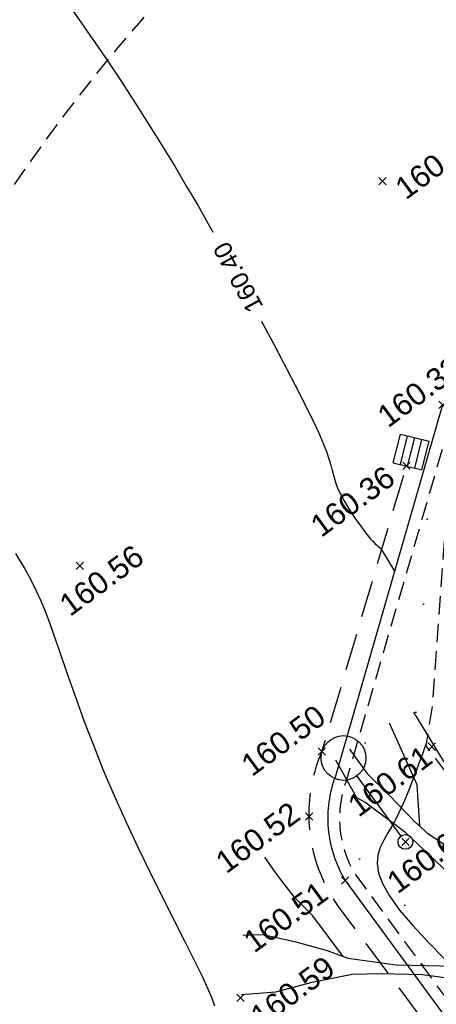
# Model space of a CAD drawing. Header units: metres. Extents: x 1575818 to 1575995, y 2263001 to 2263183.
# Tile 38 of 67: x 1575871.63 to 1575877.29, y 2263082.7 to 2263096.06. Entities that reach past the tile are written whole.
import ezdxf
from ezdxf.enums import TextEntityAlignment as Align

# ---------------------------------------------------------------- set-up
doc = ezdxf.new("R2010")
doc.units = ezdxf.units.M
doc.set_wipeout_variables(frame=1)
doc.header["$PDMODE"] = 3
doc.header["$PDSIZE"] = 0.05
doc.linetypes.add('CACHE_25', pattern=[0.375, 0.25, -0.125])
doc.linetypes.add('CACHE_50', pattern=[0.75, 0.5, -0.25])
doc.layers.get('0').update_dxf_attribs({"linetype": 'CONTINUOUS'})
for name, color, linetype in [('D_CANIVEAU', 32, 'CACHE_50'), ('D_CN_ORDINAIRE', 43, 'CONTINUOUS'), ('D_GRILLE_AVA', 140, 'CONTINUOUS'), ('D_MOB_URBAIN', 32, 'CONTINUOUS'), ('D_PEINTURE', 252, 'CACHE_25'), ('D_TROTTOIR', 7, 'CONTINUOUS'), ('T_COTATION_CN', 7, 'CONTINUOUS'), ('T_COTATION_CN Cache des textes', 7, 'CONTINUOUS'), ('TOPO_ALT', 142, 'CONTINUOUS'), ('TOPO_JIS', 7, 'CONTINUOUS'), ('V_ARBRE', 82, 'CONTINUOUS'), ('V_VEGETATION', 80, 'CONTINUOUS')]:
    doc.layers.add(name, color=color, linetype=linetype)
doc.styles.get("Standard").update_dxf_attribs({"font": 'arial.ttf'})

# ---------------------------------------------------------------- blocks, each defined once
blk = doc.blocks.new('TCPOINT')
at = {"color": 0, "lineweight": 9}
blk.add_point((0, 0), dxfattribs=at)
at = {"layer": 'TOPO_ALT', "lineweight": 9}
blk.add_attdef('ALT', text='', height=0.3, dxfattribs=at).set_placement((0.09999999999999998, -0.1), align=Align.TOP_LEFT)
blk = doc.blocks.new('522')
at = {"color": 0, "linetype": 'Continuous'}
blk.add_line((0, 1.11199999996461), (0, 0.09999999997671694), dxfattribs=at)
blk.add_circle((5.300005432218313e-05, 1.415701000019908), 0.3036, dxfattribs=at)
at = {"color": 0}
blk.add_circle((0, 0), 0.1, dxfattribs=at)
blk = doc.blocks.new('194')
for p, q in [((0, -0.02847191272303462), (0, 0.02847191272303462)), ((0.02847191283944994, 0), (-0.02847191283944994, 0))]:
    blk.add_line(p, q)
for points in [[(-0.1461526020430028, 0.4830846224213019), (-0.1313110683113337, 0.4319720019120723), (-0.106946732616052, 0.3801494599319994), (-0.0806984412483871, 0.3212509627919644), (-0.06513269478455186, 0.2926318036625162), (-0.04396881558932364, 0.2639625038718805), (-0.02814223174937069, 0.2372883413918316), (-0.01035898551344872, 0.2388329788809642), (0.002117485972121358, 0.2457803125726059), (0.01105636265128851, 0.2654169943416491), (0.02217785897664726, 0.3113231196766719), (0.03121265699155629, 0.3416692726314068), (0.04929892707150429, 0.3770461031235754), (0.0586229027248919, 0.4125014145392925), (0.07673969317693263, 0.4512858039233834), (0.09027008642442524, 0.5000015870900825)], [(-0.07450828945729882, 0.3098697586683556), (-0.05362751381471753, 0.3813758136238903), (-0.06234656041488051, 0.5021344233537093)], [(-0.01531891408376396, 0.5064359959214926), (0.005253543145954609, 0.4056769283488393), (0.03225323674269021, 0.3437046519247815)], [(0.1072929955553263, 0.4968469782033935), (0.09997359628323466, 0.463491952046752), (0.1031740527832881, 0.4403387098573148), (0.1049468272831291, 0.4208495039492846), (0.1154644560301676, 0.39933464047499), (0.1258367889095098, 0.3887748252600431), (0.1472230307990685, 0.3849320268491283), (0.1651021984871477, 0.3971861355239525), (0.1918068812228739, 0.4164202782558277), (0.2231852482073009, 0.4581867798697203)], [(0.1152670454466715, 0.1452303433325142), (0.0986536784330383, 0.1258849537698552), (0.07537181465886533, 0.1083240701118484), (0.0521226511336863, 0.09441414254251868), (0.03093184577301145, 0.09290002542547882), (0.01664989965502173, 0.1017909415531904), (0.004443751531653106, 0.1250248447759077), (-0.002311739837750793, 0.1589202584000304), (-0.003714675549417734, 0.1925243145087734), (0.003646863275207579, 0.2262932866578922), (0.007520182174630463, 0.2510870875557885), (0.03967552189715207, 0.2809827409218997), (0.07387395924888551, 0.321570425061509), (0.1006920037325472, 0.3534612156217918), (0.1332324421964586, 0.3991754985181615), (0.1729507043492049, 0.4788131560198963)], [(-0.4404696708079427, 0.2345605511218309), (-0.4059797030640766, 0.2232090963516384), (-0.3550066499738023, 0.190927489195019), (-0.3074519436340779, 0.1567328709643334), (-0.277307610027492, 0.1316828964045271), (-0.1996929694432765, 0.09017412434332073), (-0.1006682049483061, 0.05211815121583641), (-0.06526605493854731, 0.04451329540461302), (-0.04238316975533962, 0.04965355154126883), (-0.02268873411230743, 0.05142106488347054), (-0.01188920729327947, 0.06371477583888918), (-0.008299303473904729, 0.08481899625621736), (-0.0113984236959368, 0.1186162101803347), (-0.02875204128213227, 0.1612869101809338), (-0.1020297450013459, 0.3074666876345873), (-0.1528483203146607, 0.384206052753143), (-0.1634263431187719, 0.3966908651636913), (-0.1757284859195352, 0.472620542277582)], [(0.1767934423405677, 0.2084527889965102), (0.1743488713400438, 0.2337707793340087), (0.1834120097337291, 0.2672810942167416), (0.1873507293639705, 0.299376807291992), (0.1982978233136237, 0.3258111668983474), (0.2143889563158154, 0.3558507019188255), (0.2362548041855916, 0.4055552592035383), (0.259690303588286, 0.4389728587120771)], [(0.1831099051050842, 0.2661640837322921), (0.2103775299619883, 0.2884602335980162), (0.2283046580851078, 0.3060690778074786), (0.2533208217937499, 0.3270222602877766), (0.2749468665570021, 0.3499531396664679), (0.3140364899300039, 0.4025512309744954)], [(-0.284158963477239, 0.1373763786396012), (-0.3102513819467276, 0.2240539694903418), (-0.3293206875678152, 0.2650393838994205), (-0.3465787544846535, 0.3183988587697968), (-0.3556552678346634, 0.3528168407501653)], [(0.4336183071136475, 0.210027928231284), (0.3872137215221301, 0.1926741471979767), (0.3461791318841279, 0.1769761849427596), (0.3051140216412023, 0.1578706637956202), (0.2641121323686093, 0.1458236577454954), (0.2267437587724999, 0.1317967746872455), (0.1767209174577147, 0.1181266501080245), (0.150127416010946, 0.1113057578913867), (0.1233210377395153, 0.1078946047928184), (0.1129181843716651, 0.1150468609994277), (0.1093631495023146, 0.1257890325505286), (0.1111781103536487, 0.1381870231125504), (0.1183478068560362, 0.1505370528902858), (0.1345711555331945, 0.1681611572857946), (0.156197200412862, 0.1910920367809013), (0.1740938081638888, 0.2052933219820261), (0.1920514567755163, 0.2263097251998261), (0.2187888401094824, 0.2491948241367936), (0.2529567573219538, 0.2863749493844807), (0.2816870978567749, 0.3143539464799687), (0.2996316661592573, 0.3339099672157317), (0.3138751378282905, 0.3479005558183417)], [(0.169232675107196, 0.2014359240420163), (0.2292279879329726, 0.218917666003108), (0.2720775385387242, 0.2470136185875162), (0.3185148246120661, 0.2680183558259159), (0.3999514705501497, 0.3183940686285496)], [(-0.4790834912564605, 0.1354306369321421), (-0.4193049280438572, 0.1186184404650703), (-0.3520620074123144, 0.112672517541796), (-0.2795203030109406, 0.1015773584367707), (-0.2298636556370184, 0.08509901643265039), (-0.1611113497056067, 0.05776034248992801), (-0.1098475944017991, 0.03082095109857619), (-0.07449104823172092, 0.01811463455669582), (-0.04982327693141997, 0.00550386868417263), (-0.03220037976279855, -0.007043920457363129), (-0.03242405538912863, -0.03206537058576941), (-0.03598355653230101, -0.0497686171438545), (-0.04853134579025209, -0.06739151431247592), (-0.06302254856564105, -0.08499703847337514), (-0.08253486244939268, -0.09356867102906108), (-0.1145859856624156, -0.09158153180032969), (-0.1604991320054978, -0.09117109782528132), (-0.2049851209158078, -0.09417466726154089), (-0.2758719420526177, -0.08819617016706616), (-0.3466024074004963, -0.0647269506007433), (-0.3942048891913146, -0.03587671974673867), (-0.4489304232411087, -0.01570887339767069), (-0.4966944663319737, -0.004656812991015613)], [(0.4374264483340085, -0.04418277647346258), (0.3992946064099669, -0.03478515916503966), (0.3353269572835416, -0.0291004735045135), (0.2502513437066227, -0.01568081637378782), (0.2007247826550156, -0.00111906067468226), (0.1687075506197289, 0.01158195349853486), (0.1456654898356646, 0.02079474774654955), (0.1316901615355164, 0.03674199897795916), (0.1301455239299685, 0.05452524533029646), (0.1373479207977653, 0.0705262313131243), (0.1515913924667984, 0.08451681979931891), (0.1747795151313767, 0.09161162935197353), (0.1996517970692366, 0.09650060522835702), (0.2228072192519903, 0.09994445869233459), (0.2530211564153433, 0.1033250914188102), (0.2868686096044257, 0.1047258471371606), (0.3170651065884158, 0.1061593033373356), (0.3472637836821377, 0.1078361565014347), (0.3757565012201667, 0.1092848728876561), (0.4112597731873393, 0.1053156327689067), (0.4521025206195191, 0.09959465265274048), (0.5018773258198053, 0.09736869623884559)], [(-0.2695262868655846, -0.08873135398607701), (-0.3194504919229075, -0.01686634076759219), (-0.344298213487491, 0.002791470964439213), (-0.3706338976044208, 0.01906133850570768), (-0.3935534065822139, 0.03700129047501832), (-0.4375619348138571, 0.06023163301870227), (-0.4901822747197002, 0.08428440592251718)], [(0.2017604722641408, -0.2659655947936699), (0.1665602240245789, -0.228164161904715), (0.1418928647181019, -0.2101738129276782), (0.1206635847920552, -0.1888064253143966), (0.08916007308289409, -0.145926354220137), (0.0716798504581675, -0.1136387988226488), (0.05947370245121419, -0.0904048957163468), (0.0472980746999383, -0.06376343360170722), (0.03673248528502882, -0.04760330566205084), (0.03689162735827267, -0.02983531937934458), (0.038754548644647, -0.01208259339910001), (0.04600272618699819, 0.009029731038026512), (0.05340055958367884, 0.01967380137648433), (0.06388407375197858, 0.02152723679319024), (0.07994828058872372, 0.02138335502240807), (0.1030230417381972, 0.01582151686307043), (0.1207430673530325, 0.01030763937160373), (0.1420660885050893, -0.000593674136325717), (0.1560566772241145, -0.01483714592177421), (0.166607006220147, -0.0327010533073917), (0.1752101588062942, -0.0505475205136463), (0.1840719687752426, -0.066692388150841), (0.1946375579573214, -0.08285251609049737), (0.2085954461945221, -0.1007469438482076), (0.2191610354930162, -0.116907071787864), (0.2313846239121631, -0.1381937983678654), (0.2382992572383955, -0.1543212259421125), (0.2525005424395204, -0.1722178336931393), (0.2647546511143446, -0.1900970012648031), (0.2750463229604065, -0.2096625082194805), (0.292685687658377, -0.2241820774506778), (0.3015649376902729, -0.2383797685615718), (0.3138822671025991, -0.2492004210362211)], [(0.1609056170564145, -0.02304741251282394), (0.1755916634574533, -0.007953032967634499), (0.1880049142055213, -0.008064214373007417), (0.2129788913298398, -0.01899822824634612), (0.2269847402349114, -0.03153792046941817), (0.2429682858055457, -0.04068749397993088), (0.2586779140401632, -0.05324244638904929), (0.2729751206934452, -0.06042958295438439), (0.2869657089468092, -0.07467305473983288), (0.297546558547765, -0.08912940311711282), (0.3044938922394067, -0.1016058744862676), (0.3134211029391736, -0.1104488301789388), (0.3273942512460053, -0.1266394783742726)], [(-0.4387546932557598, -0.2315035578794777), (-0.4063985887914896, -0.2041293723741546), (-0.3507960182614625, -0.1533647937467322), (-0.3060600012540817, -0.0952146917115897), (-0.3575126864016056, -0.08940992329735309), (-0.4086746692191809, -0.07826293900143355), (-0.451208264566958, -0.05310221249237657), (-0.4954066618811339, -0.03366502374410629)], [(0.3685879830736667, -0.09317352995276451), (0.3455132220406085, -0.0876116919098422), (0.3244008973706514, -0.08036351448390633), (0.3066961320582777, -0.07314585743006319), (0.2816741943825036, -0.06756657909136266), (0.2676356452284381, -0.05867784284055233), (0.2640806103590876, -0.04793567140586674), (0.2641917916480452, -0.03552242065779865), (0.2736219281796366, -0.0193672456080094)], [(0.3456715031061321, -0.03001977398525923), (0.3495762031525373, -0.04164234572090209), (0.3635667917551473, -0.05588581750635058), (0.3705141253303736, -0.06836228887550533), (0.3847633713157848, -0.08090416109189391), (0.3987844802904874, -0.09174007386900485), (0.4130969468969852, -0.09722343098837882), (0.4275163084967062, -0.1119520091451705)], [(-0.3060600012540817, -0.0952146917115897), (-0.2368888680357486, -0.1028784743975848), (-0.166002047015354, -0.1088569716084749), (-0.1271815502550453, -0.1145488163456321), (-0.1005377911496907, -0.1235330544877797), (-0.0864958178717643, -0.1290033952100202), (-0.07421730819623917, -0.1415034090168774), (-0.06007573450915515, -0.1630090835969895), (-0.05492027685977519, -0.1841914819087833), (-0.06417784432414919, -0.2142340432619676), (-0.06786547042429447, -0.246269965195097), (-0.07195237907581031, -0.2957944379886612), (-0.07937728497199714, -0.3382436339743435), (-0.09935620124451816, -0.3718345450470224), (-0.106592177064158, -0.3931491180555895), (-0.1329422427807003, -0.4807580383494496)], [(-0.04733307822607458, -0.4976479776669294), (-0.05001621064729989, -0.4112209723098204), (-0.05466897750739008, -0.3327991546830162), (-0.04138153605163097, -0.2353081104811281), (-0.02849085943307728, -0.1821153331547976), (-0.004923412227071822, -0.1326694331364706), (0.01308437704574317, -0.106054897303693), (0.02556084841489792, -0.09910756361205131), (0.03987331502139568, -0.1045909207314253), (0.05214486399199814, -0.1205229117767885), (0.0677106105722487, -0.1491420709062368), (0.08892245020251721, -0.172456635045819), (0.1081544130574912, -0.1994047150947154), (0.125715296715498, -0.2226865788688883), (0.1326321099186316, -0.2385706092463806), (0.1414939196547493, -0.2547154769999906), (0.1413500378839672, -0.2707796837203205), (0.1395198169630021, -0.284881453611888), (0.1357097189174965, -0.3026167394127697), (0.1371584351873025, -0.3311094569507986), (0.1388832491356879, -0.3559533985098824), (0.1420684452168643, -0.380810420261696), (0.1454970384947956, -0.4056696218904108), (0.148697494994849, -0.4288228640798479), (0.1558555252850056, -0.4449524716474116), (0.1634697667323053, -0.4756718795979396)], [(0.2195901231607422, -0.1176543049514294), (0.2544920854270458, -0.140104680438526), (0.2827929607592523, -0.1600749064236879), (0.3215468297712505, -0.1815992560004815), (0.3498651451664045, -0.1996223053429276), (0.3816389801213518, -0.2123211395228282), (0.4411833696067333, -0.2522903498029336)], [(-0.4766329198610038, -0.1377846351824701), (-0.4305907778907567, -0.1383176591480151), (-0.3828145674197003, -0.1477337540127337), (-0.3503736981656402, -0.1528158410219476)], [(0.2999844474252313, -0.1696232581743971), (0.4837679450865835, -0.1595204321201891)], [(0.3358474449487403, -0.1907008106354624), (0.3426147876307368, -0.2209780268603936), (0.3601604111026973, -0.2459636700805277), (0.3741030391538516, -0.2655618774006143), (0.4084618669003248, -0.3011376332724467)], [(-0.404449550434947, -0.2874813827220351), (-0.3873556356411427, -0.2752398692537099), (-0.3591609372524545, -0.2737912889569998), (-0.332471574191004, -0.2776740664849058), (-0.3041273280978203, -0.286673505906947), (-0.2760585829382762, -0.2993146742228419), (-0.2635067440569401, -0.3084158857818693), (-0.2495907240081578, -0.3279759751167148), (-0.2427825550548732, -0.3545179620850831), (-0.2412579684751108, -0.374210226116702), (-0.2395360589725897, -0.3990061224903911), (-0.2445421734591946, -0.4332885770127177)], [(-0.07122478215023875, -0.2869775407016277), (-0.146404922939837, -0.281038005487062), (-0.1996362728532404, -0.283963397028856), (-0.252995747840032, -0.3012214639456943), (-0.2903220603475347, -0.3186228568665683), (-0.3351678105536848, -0.3665465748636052)], [(0.1958192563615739, -0.2987018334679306), (0.2016187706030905, -0.2817864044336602), (0.1964057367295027, -0.2659176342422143), (0.2071152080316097, -0.2660135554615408), (0.2160576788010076, -0.2731527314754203), (0.2300482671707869, -0.2873962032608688), (0.2513560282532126, -0.3000012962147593), (0.2813933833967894, -0.3163358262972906), (0.2990654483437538, -0.3272044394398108), (0.3167375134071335, -0.338073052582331), (0.3500866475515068, -0.3657007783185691)], [(0.2205787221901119, -0.4530722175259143), (0.1899064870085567, -0.3936531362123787), (0.1797739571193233, -0.3563196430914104), (0.1727096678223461, -0.3297239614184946), (0.1641719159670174, -0.3045755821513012), (0.1605994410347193, -0.2957805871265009), (0.1392412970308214, -0.2861779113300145)], [(0.1617832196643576, -0.298694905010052), (0.1625793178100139, -0.2921470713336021), (0.1677386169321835, -0.2868381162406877), (0.1784001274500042, -0.2922887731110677), (0.1980520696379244, -0.2995238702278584), (0.2120884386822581, -0.3086560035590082), (0.228026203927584, -0.3229169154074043), (0.2436072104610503, -0.3498322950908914), (0.2559092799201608, -0.3623567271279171), (0.2684394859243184, -0.3765871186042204), (0.2965663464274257, -0.4090494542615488)]]:
    blk.add_lwpolyline(points)
blk = doc.blocks.new('113')
for p, q in [((0, 0), (1, 0)), ((0, -1), (0, 0)), ((0.25, -1), (0.25, 0)), ((0.5, -1), (0.5, 0)), ((0.75, -1), (0.75, 0)), ((1, -1), (1, 0)), ((0, -1), (1, -1))]:
    blk.add_line(p, q)
blk = doc.blocks.new('zt_cache')
at = {"color": 7, "true_color": 0xffffff}
blk.add_wipeout([(0, 0), (1, 0), (1, 1), (0, 1)], dxfattribs=at)

msp = doc.modelspace()

# ---------------------------------------------------------------- hatches: boundary and pattern name
at = {"layer": 'V_VEGETATION', "ltscale": 0.5}
h = msp.add_hatch(dxfattribs=at)
h.set_pattern_fill('ALEA', color=256, scale=0.25)
h.set_pattern_definition([(348.4323474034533, (1575893.994769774, 2263027.499427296), (1.990511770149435, 2.244518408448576), [0, -1.875]), (103.4323474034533, (1575893.564482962, 2263027.450916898), (-2.178559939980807, -2.062492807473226), [0, -3.125]), (189.4323474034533, (1575893.564482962, 2263027.450916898), (1.905500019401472, -2.317125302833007), [0, -2.5]), (216.4323474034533, (1575893.821637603, 2263027.102532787), (2.749765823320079, -1.199494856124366), [0, -2.5]), (110.4323474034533, (1575892.98907147, 2263026.757085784), (-1.910966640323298, -2.312618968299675), [0, -2.5]), (322.4323474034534, (1575892.98907147, 2263026.757085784), (2.772992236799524, 1.1447768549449), [0, -2.5]), (88.43234740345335, (1575894.71021872, 2263026.951127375), (-2.638139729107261, -1.428362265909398), [0, -3.125]), (336.4323474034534, (1575893.681600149, 2263028.344663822), (2.413675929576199, 1.781619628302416), [0, -2.5]), (211.4323474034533, (1575893.681600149, 2263028.344663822), (2.634759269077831, -1.434588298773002), [0, -2.5]), (150.4323474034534, (1575893.508467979, 2263027.947769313), (-2.58668352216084, -1.519561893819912), [0, -1.25]), (284.4323474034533, (1575894.279931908, 2263026.902616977), (2.889942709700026, -0.8051280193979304), [0, -1.55])])
h.paths.add_polyline_path([(1575890.807394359, 2263067.908270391), (1575884.987667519, 2263075.717456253), (1575880.244293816, 2263082.123590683), (1575877.155778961, 2263086.208799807), (1575877.246522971, 2263086.797982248), (1575877.529934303, 2263090.784806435), (1575876.072759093, 2263085.748527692, 0.11307345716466), (1575875.982854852, 2263085.101003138, 0.1143213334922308), (1575876.187497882, 2263084.472725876), (1575878.800785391, 2263080.913656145), (1575882.619913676, 2263075.809567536), (1575886.764699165, 2263070.218400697), (1575891.28378342, 2263064.180222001), (1575895.806204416, 2263058.119214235), (1575897.261726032, 2263059.205251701), (1575895.346534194, 2263061.773753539)])

# ---------------------------------------------------------------- linework, layer by layer
at = {"layer": 'D_CANIVEAU', "flags": 128}
msp.add_lwpolyline([(1575909.363918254, 2263039.234431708), (1575904.626404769, 2263045.596345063), (1575899.948796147, 2263051.849918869), (1575896.308824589, 2263056.744935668), (1575890.982868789, 2263063.869121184), (1575886.394791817, 2263070.028633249), (1575882.316423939, 2263075.477143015), (1575878.409402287, 2263080.745992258), (1575875.962090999, 2263084.030886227, -0.1518616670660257), (1575875.563651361, 2263085.249990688, -0.1054007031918), (1575875.738671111, 2263086.133518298), (1575876.888107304, 2263090.011850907)], format="xyb", dxfattribs=at)
at = {"layer": 'D_CN_ORDINAIRE', "flags": 128}
for points, elevation in [([(1575872.348172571, 2263096.195604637), (1575872.585977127, 2263095.855669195), (1575872.809033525, 2263095.529287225), (1575873.01843721, 2263095.215525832), (1575873.215283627, 2263094.913452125), (1575873.400668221, 2263094.622133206), (1575873.575686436, 2263094.340636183), (1575873.741433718, 2263094.068028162), (1575873.899005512, 2263093.803376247), (1575874.049441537, 2263093.545780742), (1575874.193558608, 2263093.294474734), (1575874.332117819, 2263093.048724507), (1575874.465880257, 2263092.807796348), (1575874.595607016, 2263092.570956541), (1575874.722059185, 2263092.337471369), (1575874.845997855, 2263092.106607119), (1575874.968184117, 2263091.877630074), (1575875.088945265, 2263091.650390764), (1575875.206873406, 2263091.427076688), (1575875.32012685, 2263091.21045959), (1575875.426863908, 2263091.003311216), (1575875.52524289, 2263090.808403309), (1575875.613422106, 2263090.628507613), (1575875.689559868, 2263090.466395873), (1575875.751814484, 2263090.324839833), (1575875.799187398, 2263090.20548621), (1575875.834052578, 2263090.105481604), (1575875.859627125, 2263090.020847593), (1575875.879128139, 2263089.94760575), (1575875.895772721, 2263089.881777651), (1575875.912777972, 2263089.81938487), (1575875.933360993, 2263089.756448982), (1575875.960738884, 2263089.688991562), (1575875.997239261, 2263089.614136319), (1575876.041631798, 2263089.533415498), (1575876.091796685, 2263089.449463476), (1575876.145614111, 2263089.364914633), (1575876.200964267, 2263089.282403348), (1575876.255727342, 2263089.204563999), (1575876.307783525, 2263089.134030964), (1575876.355013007, 2263089.073438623), (1575876.395761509, 2263089.02467064), (1575876.430236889, 2263088.986607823), (1575876.459112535, 2263088.957380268), (1575876.483061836, 2263088.93511807), (1575876.502758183, 2263088.917951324), (1575876.518874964, 2263088.904010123), (1575876.532085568, 2263088.891424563), (1575876.543063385, 2263088.87832474), (1575876.725573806, 2263088.580453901)], 160.3999999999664), ([(1575874.283204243, 2263082.676857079), (1575874.24551085, 2263082.78043262), (1575874.188512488, 2263082.916404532), (1575874.108372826, 2263083.090577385), (1575874.002709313, 2263083.306755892), (1575873.874954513, 2263083.560745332), (1575873.729994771, 2263083.846351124), (1575873.57271643, 2263084.157378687), (1575873.408005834, 2263084.48763344), (1575873.240749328, 2263084.830920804), (1575873.075833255, 2263085.181046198), (1575872.918143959, 2263085.53181504), (1575872.771688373, 2263085.877464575), (1575872.636955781, 2263086.213959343), (1575872.513556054, 2263086.537695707), (1575872.401099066, 2263086.845070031), (1575872.29919469, 2263087.132478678), (1575872.207452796, 2263087.396318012), (1575872.125483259, 2263087.632984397), (1575872.052895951, 2263087.838874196), (1575871.988317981, 2263088.013134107), (1575871.926445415, 2263088.165912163), (1575871.860991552, 2263088.310106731), (1575871.785669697, 2263088.458616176), (1575871.694193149, 2263088.624338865), (1575871.580275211, 2263088.820173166)], 160.5999999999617), ([(1575877.163467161, 2263086.25871773), (1575877.156760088, 2263086.242028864), (1575877.1340614, 2263086.182972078), (1575877.107667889, 2263086.112311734), (1575877.077276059, 2263086.029459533), (1575877.042664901, 2263085.934364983), (1575877.003943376, 2263085.829128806), (1575876.961302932, 2263085.716389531), (1575876.914935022, 2263085.598785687), (1575876.865031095, 2263085.478955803), (1575876.811782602, 2263085.359538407), (1575876.755380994, 2263085.243172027), (1575876.69601772, 2263085.132495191), (1575876.634894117, 2263085.028984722), (1575876.577251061, 2263084.929470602), (1575876.529339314, 2263084.829621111), (1575876.497409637, 2263084.725104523), (1575876.487712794, 2263084.611589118), (1575876.506499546, 2263084.484743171), (1575876.560020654, 2263084.340234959), (1575876.654526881, 2263084.173732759), (1575876.793812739, 2263083.982724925), (1575876.971847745, 2263083.771980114), (1575877.180145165, 2263083.548087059), (1575877.410218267, 2263083.317634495)], 160.5999999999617)]:
    msp.add_lwpolyline(points, dxfattribs=dict(at, elevation=elevation))
at = {"layer": 'D_PEINTURE'}
msp.add_lwpolyline([(1575876.006596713, 2263098.709463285, -0.09590115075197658), (1575868.675691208, 2263095.935262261), (1575871.004648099, 2263092.985004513, -0.08062040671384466)], format="xyb", close=True, dxfattribs=at)
at = {"layer": 'D_TROTTOIR', "flags": 128}
msp.add_lwpolyline([(1575877.378841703, 2263090.838273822), (1575875.920829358, 2263085.799101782, 0.1120299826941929), (1575875.823463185, 2263085.08706412, 0.1154847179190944), (1575876.054339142, 2263084.383737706), (1575878.672245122, 2263080.818378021), (1575882.49159215, 2263075.713997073), (1575886.636382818, 2263070.122823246), (1575891.155616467, 2263064.084444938), (1575892.789419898, 2263061.90619218)], format="xyb", dxfattribs=at)
at = {"layer": 'D_TROTTOIR', "linetype": 'CACHE_25', "flags": 128}
msp.add_lwpolyline([(1575911.905493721, 2263039.513880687), (1575907.658603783, 2263045.270578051), (1575903.13608969, 2263051.354131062), (1575899.368503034, 2263056.379811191), (1575895.346534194, 2263061.773753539), (1575890.807394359, 2263067.90827039), (1575884.987667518, 2263075.717456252), (1575880.244293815, 2263082.123590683), (1575877.155778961, 2263086.208799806), (1575877.246522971, 2263086.797982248), (1575877.529934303, 2263090.784806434), (1575876.072759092, 2263085.748527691, 0.11307345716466), (1575875.982854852, 2263085.101003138, 0.1143213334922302), (1575876.187497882, 2263084.472725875), (1575878.800785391, 2263080.913656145), (1575882.619913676, 2263075.809567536), (1575886.764699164, 2263070.218400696), (1575891.28378342, 2263064.180222), (1575896.664293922, 2263056.969191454), (1575900.281251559, 2263052.110314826), (1575904.947740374, 2263045.86190933), (1575909.983522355, 2263039.055456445, 0.1195021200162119), (1575910.138482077, 2263038.93285277, 0.06797860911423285), (1575910.315892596, 2263038.903163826, 0.04856441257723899), (1575910.964459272, 2263039.040558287, 0.06491574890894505), (1575911.766448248, 2263039.413679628), (1575913.969180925, 2263040.697672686), (1575914.770960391, 2263041.284987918), (1575917.259370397, 2263043.101189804), (1575918.566632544, 2263044.021703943), (1575920.538256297, 2263045.571566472), (1575921.087987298, 2263050.489151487), (1575917.132001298, 2263047.602636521)], format="xyb", dxfattribs=at)

# ---------------------------------------------------------------- block references
at = {"layer": 'D_GRILLE_AVA', "xscale": 0.401675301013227, "yscale": 0.401675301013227, "rotation": 345.9993682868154}
msp.add_blockref('113', (1575876.804162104, 2263090.442373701), dxfattribs=at)
at = {"layer": 'D_MOB_URBAIN', "rotation": 36.43234740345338}
msp.add_blockref('522', (1575876.871882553, 2263084.906309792), dxfattribs=at)
at = {"layer": 'TOPO_JIS'}
ref = msp.add_blockref('TCPOINT', (1575876.560116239, 2263093.873772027), dxfattribs=dict(at, rotation=36.43234740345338))
ref.add_attrib('ALT', '160.30', dxfattribs={"layer": 'TOPO_ALT', "height": 0.3, "rotation": 36.43234739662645}).set_placement((1575876.699959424, 2263093.852703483), align=Align.TOP_LEFT)
ref = msp.add_blockref('TCPOINT', (1575877.378841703, 2263090.838273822), dxfattribs=dict(at, rotation=36.43234740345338))
ref.add_attrib('ALT', '160.33', dxfattribs={"layer": 'TOPO_ALT', "height": 0.3, "rotation": 36.43234739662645}).set_placement((1575876.457789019, 2263090.758399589), align=Align.TOP_LEFT)
ref = msp.add_blockref('TCPOINT', (1575876.888107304, 2263090.011850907), dxfattribs=dict(at, rotation=36.43234740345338))
ref.add_attrib('ALT', '160.36', dxfattribs={"layer": 'TOPO_ALT', "height": 0.3, "rotation": 36.43234739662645}).set_placement((1575875.549463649, 2263089.269910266), align=Align.TOP_LEFT)
ref = msp.add_blockref('TCPOINT', (1575872.448585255, 2263088.651812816), dxfattribs=dict(at, rotation=36.43234740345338))
ref.add_attrib('ALT', '160.56', dxfattribs={"layer": 'TOPO_ALT', "height": 0.3, "rotation": 36.43234739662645}).set_placement((1575872.137276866, 2263088.197932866), align=Align.TOP_LEFT)
ref = msp.add_blockref('TCPOINT', (1575875.738671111, 2263086.133518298), dxfattribs=dict(at, rotation=36.43234740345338))
ref.add_attrib('ALT', '160.50', dxfattribs={"layer": 'TOPO_ALT', "height": 0.3, "rotation": 36.43234739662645}).set_placement((1575874.608191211, 2263086.024931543), align=Align.TOP_LEFT)
ref = msp.add_blockref('TCPOINT', (1575877.232465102, 2263086.199115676), dxfattribs=dict(at, rotation=36.43234740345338))
ref.add_attrib('ALT', '160.61', dxfattribs={"layer": 'TOPO_ALT', "height": 0.3, "rotation": 36.43234739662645}).set_placement((1575876.057192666, 2263085.474099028), align=Align.TOP_LEFT)
ref = msp.add_blockref('TCPOINT', (1575875.563651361, 2263085.249990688), dxfattribs=dict(at, rotation=36.43234740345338))
ref.add_attrib('ALT', '160.52', dxfattribs={"layer": 'TOPO_ALT', "height": 0.3, "rotation": 36.43234739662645}).set_placement((1575874.259730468, 2263084.707257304), align=Align.TOP_LEFT)
ref = msp.add_blockref('TCPOINT', (1575876.871882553, 2263084.906309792), dxfattribs=dict(at, rotation=36.43234740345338))
ref.add_attrib('ALT', '160.62', dxfattribs={"layer": 'TOPO_ALT', "height": 0.3, "rotation": 36.43234739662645}).set_placement((1575876.587599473, 2263084.433439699), align=Align.TOP_LEFT)
ref = msp.add_blockref('TCPOINT', (1575876.054339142, 2263084.383737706), dxfattribs=dict(at, rotation=36.43234740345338))
ref.add_attrib('ALT', '160.51', dxfattribs={"layer": 'TOPO_ALT', "height": 0.3, "rotation": 36.43234739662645}).set_placement((1575874.639122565, 2263083.630487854), align=Align.TOP_LEFT)
ref = msp.add_blockref('TCPOINT', (1575874.632485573, 2263082.792413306), dxfattribs=dict(at, rotation=36.43234740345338))
ref.add_attrib('ALT', '160.59', dxfattribs={"layer": 'TOPO_ALT', "height": 0.3, "rotation": 36.43234739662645}).set_placement((1575874.73376175, 2263082.616028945), align=Align.TOP_LEFT)
at = {"layer": 'V_ARBRE', "xscale": 7.556, "yscale": 7.556, "rotation": 19.97561936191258}
msp.add_blockref('194', (1575878.397112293, 2263083.111915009), dxfattribs=at)

# ---------------------------------------------------------------- next in the draw order: block references
at = {"layer": 'T_COTATION_CN Cache des textes', "color": 7, "true_color": 0xffffff, "xscale": 1.372933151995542, "yscale": 0.6450750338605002, "rotation": 118.4393302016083}
msp.add_blockref('zt_cache', (1575875.204145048, 2263092.12787451), dxfattribs=at)

# ---------------------------------------------------------------- next in the draw order: texts
at = {"layer": 'T_COTATION_CN', "color": 43, "oblique": 3.437418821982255e-08}
msp.add_text('160.40', height=0.2400000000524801, rotation=118.4393302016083, dxfattribs=at).set_placement((1575874.597121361, 2263092.568160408, 160.3999999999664), align=Align.MIDDLE_CENTER)

doc.saveas('drawing.dxf')
